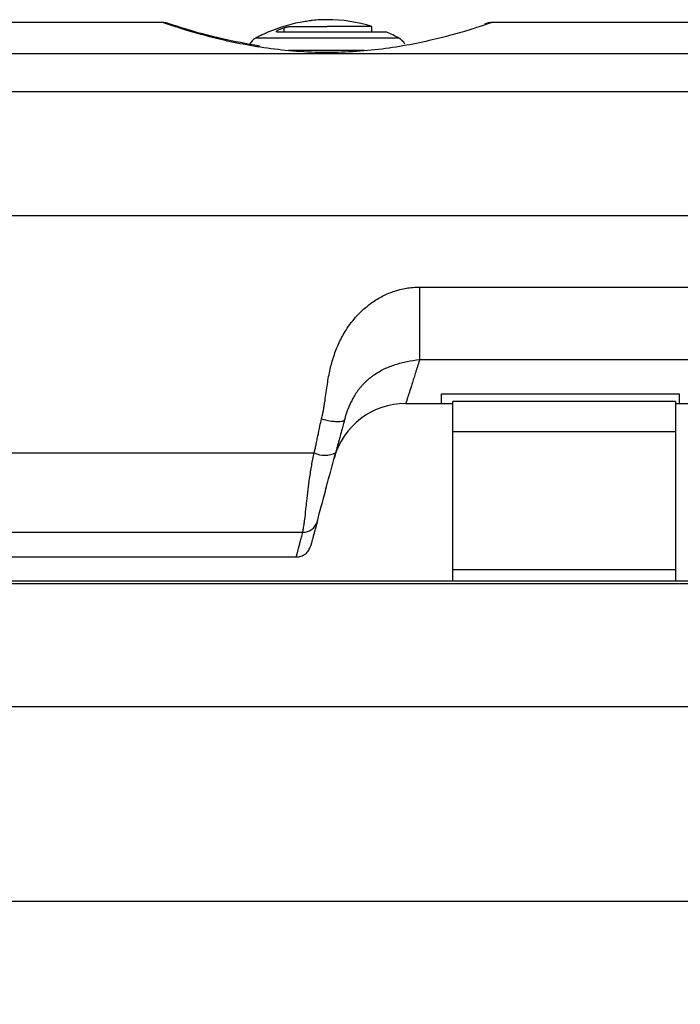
# Model space of a CAD drawing. Header units: millimetres. Extents: x 0 to 559, y 0 to 432.
# Tile 6 of 34: x 164 to 209, y 152 to 218. Entities that reach past the tile are written whole.
import ezdxf

# ---------------------------------------------------------------- set-up
doc = ezdxf.new("R2010")
doc.units = ezdxf.units.MM
doc.header["$LTSCALE"] = 2
doc.layers.add('DIMENSIONS', color=140, linetype='Continuous', lineweight=25)
doc.styles.add('SLDTEXTSTYLE0', font='TXT', dxfattribs={"width": 0.7})
doc.dimstyles.new('SLDDIMSTYLE3', dxfattribs={"dimtxt": 4.316016, "dimasz": 6.604, "dimexe": 0, "dimexo": 0.0625, "dimgap": 1.079004, "dimtad": 0, "dimtih": 1, "dimtoh": 1, "dimdec": 1, "dimrnd": 1e-09, "dimzin": 4, "dimdsep": 46, "dimtxsty": 'SLDTEXTSTYLE0', "dimsah": 1, "dimcen": 0.09, "dimadec": 0, "dimazin": 1, "dimtfac": 1, "dimtdec": 1, "dimtofl": 0, "dimtmove": 0, "dimatfit": 3, "dimfxl": 0, "dimfrac": 2, "dimtolj": 1, "dimtzin": 12, "dimarcsym": 0})

# ---------------------------------------------------------------- blocks, each defined once
blk = doc.blocks.new('_D_3')
at = {"layer": 'DIMENSIONS'}
for p, q in [((137.685, 169.401), (137.685, 152.516)), ((423.685, 169.401), (423.685, 152.516)), ((137.685, 158.866), (264.388, 158.866)), ((270.237, 158.866), (268.788, 158.866)), ((268.788, 158.866), (268.788, 152.007)), ((286.653, 158.866), (288.102, 158.866)), ((288.102, 158.866), (288.102, 152.007)), ((423.685, 158.866), (292.502, 158.866)), ((268.788, 152.007), (270.237, 152.007)), ((288.102, 152.007), (286.653, 152.007))]:
    blk.add_line(p, q, dxfattribs=at)
for points in [[(137.685, 158.866), (144.289, 157.85), (144.289, 159.882)], [(423.685, 158.866), (417.081, 159.882), (417.081, 157.85)]]:
    blk.add_solid(points, dxfattribs=at)
at = {"layer": 'DIMENSIONS', "char_height": 4.2333, "attachment_point": 1, "style": 'SLDTEXTSTYLE0'}
for s, insert in [('286.0', (270.237, 165.289)), ('11.26', (270.237, 157.464))]:
    blk.add_mtext(s, dxfattribs=dict(at, insert=insert))

msp = doc.modelspace()

# ---------------------------------------------------------------- linework, layer by layer
for p, q in [((173.971017, 218.046012), (163.184453, 218.046012)), ((182.056976, 217.693516), (182.056976, 217.402603)), ((182.475295, 217.776844), (184.98521, 217.776844)), ((187.985209, 217.776844), (184.98521, 217.776844)), ((187.985209, 217.402603), (187.985209, 217.776844)), ((211.774289, 218.046012), (195.999513, 218.046012)), ((184.985209, 217.402603), (181.638657, 217.402603)), ((188.985209, 217.402603), (184.98521, 217.402603)), ((212.314681, 215.945209), (108.669052, 215.945209)), ((212.916248, 213.379404), (109.180351, 213.379404)), ((109.436922, 205.046012), (451.933497, 205.046012)), ((191.204567, 200.221555), (370.165852, 200.221555)), ((191.204567, 200.221555), (191.204567, 195.335592)), ((191.204567, 195.335592), (370.165852, 195.335592)), ((192.685209, 193.028858), (208.685209, 193.028858)), ((192.685209, 192.388167), (192.685209, 193.028858)), ((208.685209, 193.028858), (208.685209, 192.388167)), ((190.268778, 192.388167), (192.685209, 192.388167)), ((192.685209, 192.388167), (193.435209, 192.388167)), ((208.435209, 192.505506), (193.435209, 192.505506)), ((193.435209, 190.463563), (193.435209, 192.505506)), ((208.435209, 192.505506), (208.435209, 190.463563)), ((208.435209, 192.388167), (208.685209, 192.388167)), ((208.685209, 192.388167), (222.785209, 192.388167)), ((208.435209, 190.463563), (193.435209, 190.463563)), ((193.435209, 181.185873), (193.435209, 190.463563)), ((208.435209, 190.463563), (208.435209, 181.185873)), ((133.666755, 189.052894), (184.097679, 189.052894)), ((118.638973, 183.721449), (183.329619, 183.721449)), ((118.299377, 182.046012), (182.898645, 182.046012)), ((193.435209, 180.410169), (193.435209, 181.185873)), ((208.435209, 181.185873), (193.435209, 181.185873)), ((208.435209, 181.185873), (208.435209, 180.415655)), ((156.435209, 180.440845), (404.935209, 180.440845)), ((405.058541, 180.23189), (156.311878, 180.23189)), ((405.076952, 171.940845), (156.293467, 171.940845))]:
    msp.add_line(p, q)
for centre, radius, start, end in [((184.985209, 208.237452), 10, 90.00090678, 95.7289982), ((184.985209, 208.237452), 10, 72.54239688, 90.00090678), ((184.985209, 208.237452), 9.987492, 98.63781303, 113.60949836), ((180.650438, 216.124768), 1, 118.79264988, 152.92950492), ((184.985209, 208.237452), 10, 116.74161166, 118.78824891), ((184.985209, 208.237452), 10, 61.21068879, 66.42182152), ((189.319981, 216.124768), 1, 27.59583932, 61.20735012), ((180.365237, 216.29233), 0.17581, 69.21038498, 136.24659054), ((190.273779, 187.388167), 5, 90, 165), ((184.810293, 190.536466), 1.645845, 244.3433294, 296.57403929), ((183.389595, 184.664577), 0.945033, 266.36133794, 343.46453612)]:
    msp.add_arc(centre, radius, start, end)
for points, knots in [([(180.238246, 216.413912), (179.628076, 216.523547), (178.403768, 216.743529), (176.812968, 217.142965), (175.46656, 217.531304), (174.488673, 217.846811), (173.946828, 218.032834), (173.964452, 218.026829), (173.971017, 218.024592)], [0, 0, 0, 0, 0.176158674, 0.353463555, 0.531439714, 0.711500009, 0.892530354, 1, 1, 1, 1]), ([(174.407627, 217.927166), (174.315157, 217.962838), (174.153483, 218.025208), (174.024947, 218.034394), (173.969929, 218.038326)], [0, 0, 0, 0, 0.571957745, 1, 1, 1, 1]), ([(176.093415, 217.415798), (175.676729, 217.538512), (174.782377, 217.801899), (174.504744, 217.895931), (174.356463, 217.946152)], [0, 0, 0, 0, 0.465908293, 1, 1, 1, 1]), ([(180.425591, 216.457582), (179.556917, 216.613546), (177.81446, 216.926391), (176.118889, 217.398296), (175.116434, 217.698333), (174.60712, 217.859995), (174.356524, 217.941266), (174.385076, 217.930717), (174.393339, 217.927664)], [0, 0, 0, 0, 0.267759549, 0.537094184, 0.67311231, 0.808476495, 0.944574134, 1, 1, 1, 1]), ([(195.999513, 218.024631), (196.014879, 218.029938), (196.068513, 218.04846), (195.620338, 217.893475), (194.723868, 217.600389), (193.434929, 217.217473), (191.878751, 216.820067), (190.115369, 216.459807), (188.202046, 216.183799), (186.197563, 216.028063), (184.157381, 216.015648), (182.134624, 216.140344), (180.87006, 216.322768), (180.238246, 216.413912)], [0, 0, 0, 0, 0.039591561, 0.138190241, 0.236329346, 0.333673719, 0.430052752, 0.526053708, 0.621006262, 0.715984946, 0.810306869, 0.905223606, 1, 1, 1, 1]), ([(181.638657, 217.402603), (181.627001, 217.402914), (181.603856, 217.403532), (181.579324, 217.408766), (181.563127, 217.417222), (181.553656, 217.432789), (181.563182, 217.459217), (181.611099, 217.500515), (181.689467, 217.547996), (181.796134, 217.598722), (181.920608, 217.649116), (182.011675, 217.678766), (182.056976, 217.693516)], [0, 0, 0, 0, 0.060433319, 0.119999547, 0.179951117, 0.241525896, 0.363057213, 0.487070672, 0.614949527, 0.743862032, 0.872581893, 1, 1, 1, 1]), ([(182.056976, 217.693516), (182.077677, 217.699779), (182.11861, 217.712163), (182.179292, 217.728538), (182.238112, 217.742905), (182.3127, 217.758863), (182.399678, 217.773669), (182.450159, 217.775789), (182.475295, 217.776844)], [0, 0, 0, 0, 0.128706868, 0.254500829, 0.379293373, 0.505044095, 0.753550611, 1, 1, 1, 1]), ([(183.984888, 218.187278), (183.984995, 218.187294), (183.996857, 218.189082), (183.962716, 218.183943), (183.904796, 218.175188), (183.818546, 218.162178), (183.679226, 218.141106), (183.54987, 218.121474), (183.485209, 218.111661)], [0, 0, 0, 0, 0.002177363, 0.241959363, 0.372696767, 0.503682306, 0.75190901, 1, 1, 1, 1]), ([(196.000693, 218.03836), (195.945641, 218.034434), (195.817187, 218.025273), (195.655922, 217.963047), (195.563771, 217.927489)], [0, 0, 0, 0, 0.428577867, 1, 1, 1, 1]), ([(184.98521, 217.001137), (184.354743, 217.001137), (183.724524, 217.001137), (182.559573, 217.001137), (182.025299, 217.001137), (181.133684, 217.001137), (180.776694, 217.001137), (180.294155, 217.001137), (180.168797, 217.001137), (180.168797, 217.001137)], [0, 0, 0, 0, 0.25, 0.25, 0.5, 0.5, 0.75, 0.75, 1, 1, 1, 1]), ([(180.985209, 217.388954), (180.922648, 217.361536), (180.79742, 217.306653), (180.65767, 217.244696), (180.569326, 217.205343), (180.520983, 217.183778), (180.49069, 217.170192), (180.487062, 217.168567), (180.485268, 217.167764)], [0, 0, 0, 0, 0.249101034, 0.498626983, 0.632081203, 0.764003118, 0.883275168, 1, 1, 1, 1]), ([(189.801622, 217.001137), (189.801622, 217.001137), (189.676264, 217.001137), (189.193725, 217.001137), (188.836735, 217.001137), (187.94512, 217.001137), (187.410846, 217.001137), (186.245895, 217.001137), (185.615677, 217.001137), (184.98521, 217.001137)], [0, 0, 0, 0, 0.25, 0.25, 0.5, 0.5, 0.75, 0.75, 1, 1, 1, 1]), ([(184.98521, 216.150945), (184.26565, 216.150945), (183.312269, 216.150945), (182.564775, 216.150945), (182.381448, 216.150945)], [0, 0, 0, 0, 0.754744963, 1, 1, 1, 1]), ([(187.491982, 216.150945), (187.339809, 216.150945), (186.621742, 216.150945), (185.706496, 216.150945), (184.98521, 216.150945)], [0, 0, 0, 0, 0.211920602, 1, 1, 1, 1]), ([(184.597188, 191.337731), (184.613655, 191.403201), (184.64751, 191.537809), (184.692583, 191.74707), (184.73801, 191.982145), (184.784139, 192.256116), (184.843263, 192.647538), (184.908682, 193.130254), (185.009311, 193.840715), (185.155277, 194.652136), (185.413196, 195.591511), (185.762502, 196.480002), (186.270071, 197.417398), (186.960787, 198.325946), (187.790369, 199.067297), (188.622742, 199.592994), (189.295502, 199.885057), (189.86135, 200.056456), (190.305869, 200.151316), (190.754022, 200.210634), (191.054349, 200.217914), (191.204567, 200.221555)], [0, 0, 0, 0, 0.016804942, 0.034551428, 0.053249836, 0.076337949, 0.103580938, 0.151517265, 0.197076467, 0.281106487, 0.354728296, 0.436303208, 0.514623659, 0.614749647, 0.713027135, 0.783660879, 0.853274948, 0.890437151, 0.927106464, 0.963540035, 1, 1, 1, 1]), ([(188.129652, 194.307408), (188.352486, 194.462247), (188.582418, 194.593613), (189.061159, 194.823841), (189.310799, 194.922688), (189.820254, 195.087481), (190.083496, 195.15598), (190.635133, 195.268048), (190.91484, 195.308979), (191.204567, 195.335592)], [0, 0, 0, 0, 0.25, 0.25, 0.5, 0.5, 0.75, 0.75, 1, 1, 1, 1]), ([(191.204567, 195.335592), (191.181078, 195.261204), (191.134165, 195.112638), (191.06712, 194.90028), (191.002639, 194.696037), (190.940952, 194.500643), (190.881997, 194.313917), (190.82579, 194.135914), (190.772329, 193.966625), (190.721612, 193.806052), (190.673641, 193.654192), (190.628415, 193.511036), (190.585935, 193.376576), (190.546199, 193.250799), (190.498233, 193.098935), (190.445502, 192.931896), (190.392543, 192.764095), (190.349225, 192.626856), (190.315484, 192.520015), (190.291557, 192.444314), (190.276563, 192.396945), (190.274706, 192.391092), (190.273779, 192.388167)], [0, 0, 0, 0, 0.0391991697, 0.0782878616, 0.1172670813, 0.156137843, 0.1949011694, 0.2335580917, 0.2721096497, 0.3105568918, 0.3489008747, 0.3871426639, 0.4252833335, 0.4633239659, 0.5012656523, 0.5728878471, 0.6443726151, 0.7157274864, 0.786960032, 0.8580778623, 0.9290886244, 1, 1, 1, 1]), ([(187.441349, 193.720619), (187.393689, 193.669813), (187.299927, 193.569862), (187.169649, 193.414236), (187.049429, 193.258559), (186.939279, 193.102992), (186.838487, 192.94836), (186.746494, 192.79522), (186.638715, 192.600876), (186.521486, 192.364103), (186.401879, 192.08491), (186.300538, 191.811919), (186.213889, 191.545925), (186.166261, 191.374227), (186.142684, 191.289228)], [0, 0, 0, 0, 0.075343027, 0.148222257, 0.218659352, 0.286692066, 0.352373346, 0.415770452, 0.476964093, 0.588609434, 0.696011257, 0.799860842, 0.90092094, 1, 1, 1, 1]), ([(187.441373, 193.720599), (187.489556, 193.769429), (187.579754, 193.860838), (187.712379, 193.981515), (187.829229, 194.080966), (187.929516, 194.161038), (188.012321, 194.223723), (188.077011, 194.270744), (188.114231, 194.296667), (188.129652, 194.307408)], [0, 0, 0, 0, 0.226385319, 0.423789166, 0.592931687, 0.734509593, 0.849174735, 0.937509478, 1, 1, 1, 1]), ([(184.097679, 189.052894), (184.115269, 189.122935), (184.154522, 189.279232), (184.212574, 189.539915), (184.278514, 189.850623), (184.367784, 190.296749), (184.467153, 190.799447), (184.558865, 191.179092), (184.597188, 191.337731)], [0, 0, 0, 0, 0.093008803, 0.207546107, 0.343639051, 0.501303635, 0.791613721, 1, 1, 1, 1]), ([(184.597188, 191.337731), (184.774169, 191.29279), (184.964058, 191.251946), (185.332453, 191.191529), (185.509982, 191.172299), (185.808158, 191.16294), (185.927949, 191.172837), (186.089805, 191.216612), (186.132216, 191.250167), (186.142684, 191.289228)], [0, 0, 0, 0, 0.25, 0.25, 0.5, 0.5, 0.75, 0.75, 1, 1, 1, 1]), ([(186.142684, 191.289228), (186.12044, 191.206212), (186.065142, 190.999839), (185.965533, 190.628093), (185.888199, 190.339478), (185.844096, 190.174884)], [0, 0, 0, 0, 0.224314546, 0.557634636, 1, 1, 1, 1]), ([(185.844096, 190.174884), (185.816621, 190.072345), (185.766725, 189.886131), (185.690967, 189.603399), (185.619134, 189.335315), (185.570011, 189.151983), (185.546568, 189.064493)], [0, 0, 0, 0, 0.27543786, 0.500201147, 0.76148333, 1, 1, 1, 1]), ([(183.329619, 183.721449), (183.337184, 183.75529), (183.353601, 183.828738), (183.378314, 183.961431), (183.405658, 184.126945), (183.435476, 184.331846), (183.481167, 184.687398), (183.535485, 185.170252), (183.607587, 185.8474), (183.687334, 186.540162), (183.775388, 187.216437), (183.858282, 187.769243), (183.9314, 188.20792), (184.009435, 188.633924), (184.068765, 188.915612), (184.097679, 189.052894)], [0, 0, 0, 0, 0.036755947, 0.079774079, 0.129054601, 0.184597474, 0.246402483, 0.393094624, 0.496045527, 0.630230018, 0.748404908, 0.815897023, 0.880310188, 0.941668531, 1, 1, 1, 1]), ([(184.295545, 184.395613), (184.399234, 184.782585), (184.587135, 185.48384), (184.922576, 186.735724), (185.043039, 187.1853), (185.290944, 188.110493), (185.418398, 188.586158), (185.546568, 189.064493)], [0, 0, 0, 0, 0.5, 0.5, 0.75, 0.75, 1, 1, 1, 1]), ([(184.295545, 184.395613), (184.280017, 184.33766), (184.24898, 184.22183), (184.205624, 184.060022), (184.164659, 183.90714), (184.126313, 183.764028), (184.090523, 183.63046), (184.057307, 183.506497), (184.02666, 183.392121), (183.998584, 183.28734), (183.966318, 183.166919), (183.932924, 183.042292), (183.902348, 182.92818), (183.880666, 182.847261), (183.867087, 182.796586), (183.86541, 182.790325), (183.86457, 182.787193)], [0, 0, 0, 0, 0.055678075, 0.111284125, 0.166842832, 0.22237894, 0.277917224, 0.333482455, 0.389099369, 0.444792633, 0.500586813, 0.600865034, 0.700800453, 0.800537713, 0.900222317, 1, 1, 1, 1]), ([(182.898645, 182.046012), (182.898901, 182.046997), (182.899414, 182.048969), (182.903557, 182.064927), (182.91017, 182.090441), (182.919494, 182.126475), (182.931464, 182.172802), (182.946099, 182.229511), (182.963393, 182.296599), (182.983348, 182.374082), (183.005963, 182.461967), (183.031239, 182.560255), (183.059174, 182.668946), (183.089771, 182.788033), (183.123027, 182.917502), (183.158947, 183.057352), (183.197514, 183.2075), (183.238791, 183.368159), (183.282544, 183.538404), (183.313919, 183.6604), (183.329619, 183.721449)], [0, 0, 0, 0, 0.05487531, 0.109822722, 0.164843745, 0.219939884, 0.275112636, 0.330363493, 0.385693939, 0.441105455, 0.496599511, 0.552177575, 0.607841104, 0.663591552, 0.719430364, 0.775358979, 0.831378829, 0.887491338, 0.943697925, 1, 1, 1, 1]), ([(182.898645, 182.046012), (183.004809, 182.055845), (183.223087, 182.076062), (183.517718, 182.239221), (183.751573, 182.481583), (183.827595, 182.687191), (183.86457, 182.787193)], [0, 0, 0, 0, 0.243185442, 0.5, 0.756814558, 1, 1, 1, 1])]:
    msp.add_open_spline(points, degree=3, knots=knots)

# ---------------------------------------------------------------- dimensions: what is measured, and where the dimension line sits
at = {"layer": 'DIMENSIONS'}
dim = msp.add_linear_dim(base=(423.685209, 158.866199), p1=(137.685209, 171.940845), p2=(423.685209, 171.940845), angle=0, dimstyle='SLDDIMSTYLE3', dxfattribs=at)
dim.commit()
dim.dimension.update_dxf_attribs({"geometry": '_D_3', "text_midpoint": (278.445158, 158.866199), "dimtype": 160})

doc.saveas('drawing.dxf')
